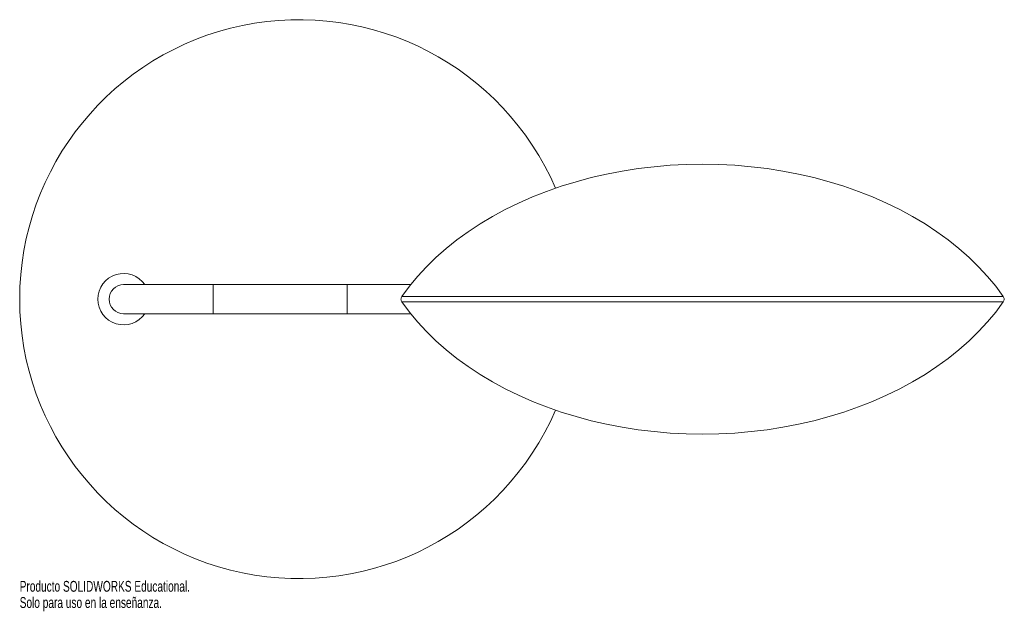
# Paper-space layout '_Superior' of a CAD drawing. Header units: millimetres. Extents: x -125 to 315, y -140 to 125.
import ezdxf

# ---------------------------------------------------------------- set-up
doc = ezdxf.new("R2010")
doc.units = ezdxf.units.MM
doc.styles.add('SLDTEXTSTYLE0', font='TXT', dxfattribs={"width": 0.7})

psp = doc.layouts.new('_Superior')

# ---------------------------------------------------------------- linework, layer by layer
at = {"color": 7, "linetype": 'Continuous', "lineweight": 15}
for p, q in [((49.89, 6.5), (-78.5, 6.5)), ((21.5, 6.5), (21.5, -6.5)), ((315, 1.23), (45.95, 1.23)), ((315, -1.23), (45.95, -1.23)), ((-78.5, -6.5), (49.89, -6.5))]:
    psp.add_line(p, q, dxfattribs=at)
at = {"color": 8, "linetype": 'Continuous', "lineweight": 15}
psp.add_line((-38.5, 6.5), (-38.5, -6.5), dxfattribs=at)
at = {"color": 7, "linetype": 'Continuous', "lineweight": 15, "flags": 128}
for points in [[(45.95, 1.23), (49.32, 5.77), (52.99, 10.2), (56.96, 14.49), (61.22, 18.64), (65.76, 22.65), (70.56, 26.49), (75.63, 30.16), (80.94, 33.66), (86.48, 36.97), (92.24, 40.08), (98.21, 43), (104.37, 45.71), (110.71, 48.21), (117.22, 50.48), (123.87, 52.53), (130.65, 54.35), (137.55, 55.94), (144.55, 57.29), (151.63, 58.39), (158.78, 59.26), (165.99, 59.88), (173.22, 60.25), (180.47, 60.37), (187.73, 60.25), (194.96, 59.88), (202.17, 59.26), (209.32, 58.39), (216.4, 57.29), (223.4, 55.94), (230.3, 54.35), (237.08, 52.53), (243.73, 50.48), (250.24, 48.21), (256.58, 45.71), (262.74, 43), (268.71, 40.08), (274.47, 36.97), (280.01, 33.66), (285.32, 30.16), (290.38, 26.49), (295.19, 22.65), (299.73, 18.64), (303.99, 14.49), (307.96, 10.2), (311.63, 5.77), (315, 1.23)], [(315, -1.23), (311.63, -5.77), (307.96, -10.2), (303.99, -14.49), (299.73, -18.64), (295.19, -22.65), (290.38, -26.49), (285.32, -30.16), (280.01, -33.66), (274.47, -36.97), (268.71, -40.08), (262.74, -43), (256.58, -45.71), (250.24, -48.21), (243.73, -50.48), (237.08, -52.53), (230.3, -54.35), (223.4, -55.94), (216.4, -57.29), (209.32, -58.39), (202.17, -59.26), (194.96, -59.88), (187.73, -60.25), (180.47, -60.37), (173.22, -60.25), (165.99, -59.88), (158.78, -59.26), (151.63, -58.39), (144.55, -57.29), (137.55, -55.94), (130.65, -54.35), (123.87, -52.53), (117.22, -50.48), (110.71, -48.21), (104.37, -45.71), (98.21, -43), (92.24, -40.08), (86.48, -36.97), (80.94, -33.66), (75.63, -30.16), (70.56, -26.49), (65.76, -22.65), (61.22, -18.64), (56.96, -14.49), (52.99, -10.2), (49.32, -5.77), (45.95, -1.23)]]:
    psp.add_lwpolyline(points, dxfattribs=at)
at = {"color": 7, "linetype": 'Continuous', "lineweight": 15}
for centre, radius, start, end in [((0, 0), 125, 23.3984, 336.6016), ((-78.5, 0), 11.5, 34.4174, 325.5826), ((-78.5, 0), 6.5, 90, 270)]:
    psp.add_arc(centre, radius, start, end, dxfattribs=at)
for points in [[(45.95, 1.23), (45.87, 1.07), (45.79, 0.87), (45.63, 0.45), (45.55, 0.23), (45.47, 0)], [(45.47, 0), (45.55, -0.23), (45.63, -0.45), (45.79, -0.87), (45.87, -1.07), (45.95, -1.23)], [(315.47, 0), (315.4, 0.23), (315.32, 0.45), (315.16, 0.87), (315.08, 1.07), (315, 1.23)], [(315, -1.23), (315.08, -1.07), (315.16, -0.87), (315.32, -0.45), (315.4, -0.23), (315.47, 0)]]:
    psp.add_open_spline(points, degree=3, knots=[0, 0, 0, 0, 0.5, 0.5, 1, 1, 1, 1], dxfattribs=at)

# ---------------------------------------------------------------- texts
at = {"color": 7, "linetype": 'Continuous', "char_height": 4.8336, "attachment_point": 1, "style": 'SLDTEXTSTYLE0'}
for s, insert in [('Producto SOLIDWORKS Educational.', (-125, -126.02)), ('Solo para uso en la enseñanza.', (-125, -133.27))]:
    psp.add_mtext(s, dxfattribs=dict(at, insert=insert))

doc.saveas('drawing.dxf')
